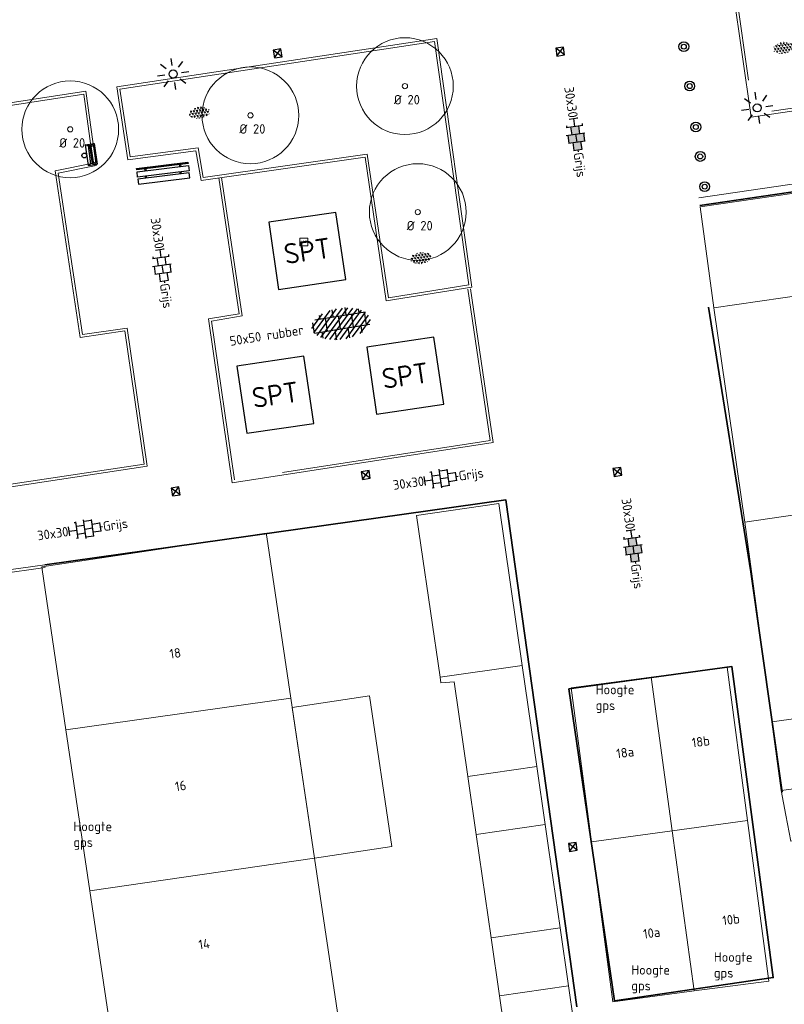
# Model space of a CAD drawing. Header units: metres. Extents: x 102746 to 103541, y 468531 to 469408.
# Tile 31 of 87: x 103161 to 103190, y 468823 to 468860. Entities that reach past the tile are written whole.
import ezdxf
from ezdxf.enums import TextEntityAlignment as Align

# ---------------------------------------------------------------- set-up
doc = ezdxf.new("R2010")
doc.units = ezdxf.units.M
doc.linetypes.add('VH-GAZONBAND_100X200', pattern=[9.5, 7.5, -2])
doc.linetypes.add('VH-OPSLUITBAND_100X200', pattern=[16, 8, -2, 4, -2])
doc.layers.get('0').update_dxf_attribs({"lineweight": 25})
for name, color, linetype, lineweight in [('B-RO-GR-BOOM-G', 90, 'Continuous', 13), ('B-RO-GR-SIERPLANTSOEN-S', 90, 'Continuous', 25), ('B-RO-IE-MEUBILAIR_WEGMEUBILAIR-S', 7, 'Continuous', 25), ('B-RO-IE-MEUBILAIR_WEGMEUBILAIR_LICHTMAST-S', 7, 'Continuous', 25), ('B-RO-OG-BEBOUWING-G', 7, 'Continuous', 35), ('B-RO-OG-BGT-G', 253, 'Continuous', 13), ('B-RO-RI-HWA_KOLK-S', 150, 'Continuous', 25), ('B-RO-VH-KANTOPSLUITING_ACHTERKANTBAND-G', 253, 'Continuous', 18), ('B-RO-VH-KANTOPSLUITING_GAZONBAND_100X200-G', 90, 'VH-GAZONBAND_100X200', 18), ('B-RO-VH-KANTOPSLUITING_OPSLUITBAND_100X200-G', 150, 'VH-OPSLUITBAND_100X200', 18), ('B-RO-VH-VERHARDING-G', 252, 'Continuous', 18), ('B-RO-VH-VERHARDING_TEGEL_BETON-S', 252, 'Continuous', 25), ('B-RO-VH-VERHARDING_TEGEL_RUBBER-S', 252, 'Continuous', 25), ('X-XX-AL-T18', 7, 'Continuous', 18)]:
    doc.layers.add(name, color=color, linetype=linetype, lineweight=lineweight)
doc.layers.add('R-RO-VH-VERHARDING_TEGEL_BETON_NOKKEN-G', color=7, linetype='Continuous', lineweight=35, true_color=0x30c200)
doc.styles.add('NLCS-ISO', font='txt')
doc.styles.add('NLCS-ISO-M200-T18', font='txt', dxfattribs={"height": 0.36})

# ---------------------------------------------------------------- blocks, each defined once
blk = doc.blocks.new('SIE-WEG_SPEELTOESTEL-SO')
at = {"flags": 128}
blk.add_lwpolyline([(-0.75, -0.75), (0.75, -0.75), (0.75, 0.75), (-0.75, 0.75)], close=True, dxfattribs=at)
at = {"style": 'NLCS-ISO'}
blk.add_text('SPT', height=0.45, dxfattribs=at).set_placement((0, 0), align=Align.MIDDLE_CENTER)
blk = doc.blocks.new('SVH-TEGEL_300X300_DIK_HALFST_KL-SO')
h = blk.add_hatch(color=250)
h.dxf.hatch_style = 1
h.paths.add_polyline_path([(1.110223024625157e-15, 0.7500000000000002), (-1.499999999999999, 0.7500000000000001), (-1.499999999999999, -0.75), (1.221245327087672e-15, -0.7500000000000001)])
h.paths.add_polyline_path([(1.500000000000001, 1.5), (1.221245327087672e-15, 1.5), (1.221245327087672e-15, 0), (1.500000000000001, 0)])
h.paths.add_polyline_path([(1.500000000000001, 0), (1.221245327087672e-15, 0), (1.221245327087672e-15, -0.7500000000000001), (1.221245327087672e-15, -1.5), (1.500000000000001, -1.5)])
h.paths.add_polyline_path([(3, 0.7500000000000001), (1.500000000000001, 0.75), (1.500000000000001, 0), (1.500000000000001, -0.7500000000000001), (3, -0.7500000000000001)])
for p, q in [((-3.08021532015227, 0.7500000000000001), (-2.999999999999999, 0.7500000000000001)), ((-2.999999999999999, -0.8349495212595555), (-2.999999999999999, 0.834949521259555)), ((-2.999999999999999, 0), (-1.499999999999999, 0)), ((-1.83708385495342, 1.5), (-1.499999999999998, 1.5)), ((-1.499999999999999, -1.600165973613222), (-1.499999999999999, 1.600165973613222)), ((-1.499999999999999, 0.7500000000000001), (1.110223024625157e-15, 0.7500000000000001)), ((1.110223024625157e-15, -1.78372119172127), (1.110223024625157e-15, 1.78372119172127)), ((2.220446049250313e-15, 1.5), (1.500000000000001, 1.5)), ((0, 0), (1.500000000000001, 0)), ((1.500000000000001, -1.600165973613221), (1.500000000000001, 1.600165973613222)), ((1.500000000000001, 0.7500000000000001), (3, 0.7500000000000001)), ((3, -0.8349495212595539), (3, 0.8349495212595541)), ((3, 0), (3.39489953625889, 0)), ((-3.08021532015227, -0.7500000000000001), (-3, -0.7500000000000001)), ((-1.837083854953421, -1.5), (-1.499999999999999, -1.5)), ((-1.5, -0.7500000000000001), (0, -0.7500000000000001)), ((1.110223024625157e-15, -1.5), (1.500000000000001, -1.5)), ((1.499999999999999, -0.7500000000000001), (3, -0.7500000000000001))]:
    blk.add_line(p, q)
at = {"style": 'NLCS-ISO'}
blk.add_attdef('FORMAAT', text='', height=1.8, dxfattribs=at).set_placement((-3.18021532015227, -2.887924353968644e-16), align=Align.MIDDLE_RIGHT)
blk.add_attdef('KLEUR', text='', height=1.8, dxfattribs=at).set_placement((3.49489953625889, -6.891423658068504e-16), align=Align.MIDDLE_LEFT)
at = {"style": 'NLCS-ISO', "flags": 1}
blk.add_attdef('FUNCTIE', text='', height=1.8, dxfattribs=at).set_placement((0.1159930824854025, -3.584775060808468), align=Align.MIDDLE_CENTER)
blk = doc.blocks.new('B-SRI-KOLK_STRAAT_300X300-SO')
for p, q in [((-0.7500000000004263, 2.842170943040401e-13), (0.7499999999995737, 1.500000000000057)), ((0.7499999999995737, 2.842170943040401e-13), (-0.7500000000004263, 1.500000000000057))]:
    blk.add_line(p, q)
at = {"flags": 128}
blk.add_lwpolyline([(-0.7500000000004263, 2.842170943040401e-13), (0.7499999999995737, 2.842170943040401e-13), (0.7499999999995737, 1.500000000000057), (-0.7500000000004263, 1.500000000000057)], close=True, dxfattribs=at)
blk = doc.blocks.new('SIE-WEG_PAAL_BETON')
for centre, radius in [((4.999940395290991e-05, 1.164153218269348e-13), 0.1875), ((4.999999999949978e-05, 1.164153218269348e-13), 0.09375)]:
    blk.add_circle(centre, radius)
blk = doc.blocks.new('B-SIE-WEG_LICHTMAST_SPOT-SO')
for p, q in [((-2.121320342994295, 2.121320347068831), (-1.148881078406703, 1.148881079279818)), ((-8.731149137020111e-10, 1.624763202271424), (-2.91038304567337e-10, 3.000000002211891)), ((1.148881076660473, 1.148881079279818), (2.121320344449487, 2.121320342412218)), ((-3.000000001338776, 4.656612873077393e-09), (-1.624763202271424, 2.328306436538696e-09)), ((-2.121320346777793, -2.121320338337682), (-1.148881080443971, -1.148881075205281)), ((-3.783497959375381e-09, -2.999999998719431), (-2.91038304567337e-09, -1.624763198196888)), ((1.148881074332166, -1.148881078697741), (2.12132034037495, -2.121320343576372)), ((1.624763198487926, -1.746229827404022e-09), (2.99999999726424, -1.164153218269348e-09))]:
    blk.add_line(p, q)
blk.add_circle((0, 0), 0.7698654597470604)
at = {"style": 'NLCS-ISO'}
blk.add_attdef('TYPE', text='', height=1.8, dxfattribs=at).set_placement((-2.91038304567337e-10, 3.000000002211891), align=Align.BOTTOM_CENTER)
blk = doc.blocks.new('SIE-WEG_ZITBANK_MET_LEUNING')
blk.add_hatch(color=256).paths.add_polyline_path([(-0.9842519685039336, 0.3021398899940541), (-0.9842519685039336, 0.2529272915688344), (0.9842519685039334, 0.2529272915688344), (0.9842519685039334, 0.302139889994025)])
for p, q in [((-0.6889763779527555, 0.2529272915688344), (-0.6889763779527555, 0.1722440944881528)), ((-0.6397637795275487, 0.2529272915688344), (-0.6397637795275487, 0.1722440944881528)), ((0.6397637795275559, 0.2529272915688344), (0.6397637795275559, 0.1722440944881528)), ((0.6889763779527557, 0.2529272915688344), (0.6889763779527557, 0.1722440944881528)), ((-0.6889763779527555, -0.1052894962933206), (-0.6889763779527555, -0.02460629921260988)), ((-0.6397637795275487, -0.1052894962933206), (-0.6397637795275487, -0.02460629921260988)), ((0.6397637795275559, -0.1052894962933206), (0.6397637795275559, -0.02460629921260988)), ((0.6889763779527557, -0.1052894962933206), (0.6889763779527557, -0.02460629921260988))]:
    blk.add_line(p, q)
at = {"flags": 128}
for points in [[(-0.9842519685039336, 0.2529272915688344), (-0.9842519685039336, 0.302139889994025), (0.9842519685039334, 0.302139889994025), (0.9842519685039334, 0.2529272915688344)], [(0.9842519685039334, 0.1722440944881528), (0.9842519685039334, -0.02460629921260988), (-0.9842519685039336, -0.02460629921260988), (-0.9842519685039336, 0.1722440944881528)], [(-0.9842519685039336, -0.1052894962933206), (-0.9842519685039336, -0.3021398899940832), (0.9842519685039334, -0.3021398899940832), (0.9842519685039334, -0.1052894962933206)]]:
    blk.add_lwpolyline(points, close=True, dxfattribs=at)
blk = doc.blocks.new('SIE-WEG_AFVALBAK_TYPE_02')
at = {"linetype": 'Continuous'}
for p, q in [((0.4, -0.09074999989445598), (-0.4, -0.09075000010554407)), ((-0.34, -0.1953104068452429), (-0.4, -0.09074999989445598)), ((-0.34, -0.252406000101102), (-0.4, -0.440749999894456)), ((0.3400000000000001, -0.1953104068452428), (-0.3399999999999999, -0.1953104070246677)), ((-0.34, -0.2524060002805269), (-0.34, -0.1953104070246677)), ((0.3400000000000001, -0.252406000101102), (-0.34, -0.2524060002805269)), ((-0.3017092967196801, -0.2969340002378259), (-0.3334724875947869, -0.3966407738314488)), ((0.3017092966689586, -0.2969340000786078), (-0.3017092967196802, -0.2969340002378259)), ((0.3017092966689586, -0.2969340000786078), (0.3334724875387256, -0.3966407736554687)), ((0.3400000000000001, -0.1953104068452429), (0.4, -0.09074999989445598)), ((0.3400000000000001, -0.252406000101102), (0.3400000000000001, -0.1953104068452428)), ((0.3400000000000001, -0.252406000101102), (0.4, -0.440749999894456)), ((0.4, -0.440749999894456), (-0.4, -0.440750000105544)), ((0.3334724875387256, -0.3966407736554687), (-0.3334724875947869, -0.3966407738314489))]:
    blk.add_line(p, q, dxfattribs=at)
for p, q in [((-0.4, -0.09075000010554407), (-0.4, -0.440750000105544)), ((0.4, -0.09074999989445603), (0.4, -0.440749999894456))]:
    blk.add_line(p, q)
blk.add_circle((0, 0), 0.09075000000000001, dxfattribs=at)
blk = doc.blocks.new('SVH-TEGEL_300X300_DUN_HALFST_KL-SO')
for p, q in [((-3.08021532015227, 0.7500000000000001), (-2.999999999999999, 0.7500000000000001)), ((-2.999999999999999, -0.8349495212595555), (-2.999999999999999, 0.834949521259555)), ((-2.999999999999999, 0), (-1.499999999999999, 0)), ((-1.83708385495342, 1.5), (-1.499999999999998, 1.5)), ((-1.499999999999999, -1.600165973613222), (-1.499999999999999, 1.600165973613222)), ((-1.499999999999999, 0.7500000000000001), (1.110223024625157e-15, 0.7500000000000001)), ((1.110223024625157e-15, -1.78372119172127), (1.110223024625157e-15, 1.78372119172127)), ((2.220446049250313e-15, 1.5), (1.500000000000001, 1.5)), ((0, 0), (1.500000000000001, 0)), ((1.500000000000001, -1.600165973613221), (1.500000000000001, 1.600165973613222)), ((1.500000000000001, 0.7500000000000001), (3, 0.7500000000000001)), ((3, -0.8349495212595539), (3, 0.8349495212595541)), ((3, 0), (3.39489953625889, 0)), ((-3.08021532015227, -0.7500000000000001), (-3, -0.7500000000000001)), ((-1.837083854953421, -1.5), (-1.499999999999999, -1.5)), ((-1.5, -0.7500000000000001), (0, -0.7500000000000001)), ((1.110223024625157e-15, -1.5), (1.500000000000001, -1.5)), ((1.499999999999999, -0.7500000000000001), (3, -0.7500000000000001))]:
    blk.add_line(p, q)
at = {"style": 'NLCS-ISO'}
blk.add_attdef('FORMAAT', text='', height=1.8, dxfattribs=at).set_placement((-3.18021532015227, -2.887924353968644e-16), align=Align.MIDDLE_RIGHT)
blk.add_attdef('KLEUR', text='', height=1.8, dxfattribs=at).set_placement((3.49489953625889, -6.891423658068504e-16), align=Align.MIDDLE_LEFT)
at = {"style": 'NLCS-ISO', "flags": 1}
blk.add_attdef('FUNCTIE', text='', height=1.8, dxfattribs=at).set_placement((0.1159930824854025, -3.584775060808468), align=Align.MIDDLE_CENTER)
blk = doc.blocks.new('SGR-SIERPLANTSOEN-SO')
at = {"ltscale": 0.1}
h = blk.add_hatch(dxfattribs=at)
h.set_pattern_fill('GR-SIERPLANTSOEN', color=256, scale=0.1, style=0, pattern_type=2)
h.set_pattern_definition([(30, (-2.066961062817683, -1.090504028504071), (0.2886752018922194, 0.4999998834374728), [0.2, -0.8]), (90, (-1.980358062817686, -1.140504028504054), (-0.288675, 0.5), [0.2, -0.8]), (150, (-1.893755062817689, -1.090504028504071), (-0.5773502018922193, 1.165625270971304e-07), [0.2, -0.8])])
edge = h.paths.add_edge_path()
edge.add_ellipse((0, 0), major_axis=(1.980358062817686, 0), ratio=0.5254120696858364, start_angle=0, end_angle=360, ccw=False)
at = {"ltscale": 0.1, "style": 'NLCS-ISO'}
blk.add_attdef('TYPE', text='', height=0.5, dxfattribs=at).set_placement((3.470943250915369, -0.01606055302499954), align=Align.MIDDLE_CENTER)
blk = doc.blocks.new('SVH-RUBBERTEGEL_500X500_HALFST-SO')
for p, q in [((-8.009558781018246, -3.48407538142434), (-4.317969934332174, 0.2075134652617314)), ((-7.494485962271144, -4.100373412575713), (-3.059429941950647, 0.3346826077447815)), ((-6.838445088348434, -4.575703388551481), (-1.941858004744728, 0.3208836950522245)), ((-6.079600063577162, -4.948229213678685), (-0.9270902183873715, 0.204280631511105)), ((-5.233077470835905, -5.233077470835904), (0, 0)), ((-3.930746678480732, -1.060327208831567), (-3.930746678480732, 0.2930828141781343)), ((-1.430746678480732, -1.060327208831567), (-1.430746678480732, 0.3132887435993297)), ((-8.260000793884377, -2.603146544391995), (-5.841140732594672, -0.1842864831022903)), ((-7.930746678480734, -3.560327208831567), (-7.930746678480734, -1.605370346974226)), ((-7.440820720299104, -1.060327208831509), (2.249083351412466, -1.060327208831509)), ((-6.430746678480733, -1.060327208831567), (-6.430746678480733, -0.4099680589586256)), ((-5.430746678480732, -3.560327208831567), (-5.430746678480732, -1.060327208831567)), ((-4.302998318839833, -5.434369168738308), (0.8435336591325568, -0.2878371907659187)), ((-3.284924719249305, -5.547666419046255), (1.599072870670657, -0.6636688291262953)), ((-2.930746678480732, -3.560327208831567), (-2.930746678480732, -1.060327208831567)), ((-2.163211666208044, -5.557324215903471), (2.250972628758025, -1.143139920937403)), ((-0.89835405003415, -5.423837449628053), (2.75972782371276, -1.765755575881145)), ((-0.4307466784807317, -3.560327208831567), (-0.4307466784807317, -1.060327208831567)), ((1.069253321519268, -1.060327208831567), (1.069253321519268, -0.3310000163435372)), ((2.069253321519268, -3.560327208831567), (2.069253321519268, -1.060327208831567)), ((-7.948001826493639, -3.56032720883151), (2.756264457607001, -3.56032720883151)), ((-6.430746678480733, -4.781769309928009), (-6.430746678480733, -3.560327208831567)), ((-3.930746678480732, -5.48482018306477), (-3.930746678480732, -3.560327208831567)), ((-1.430746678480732, -5.505026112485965), (-1.430746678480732, -3.560327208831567)), ((0.6403088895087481, -5.016545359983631), (2.99467769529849, -2.66217655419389)), ((1.069253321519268, -4.860737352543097), (1.069253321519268, -3.560327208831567))]:
    blk.add_line(p, q)
at = {"style": 'NLCS-ISO'}
blk.add_attdef('FORMAAT', text='', height=1.8, dxfattribs=at).set_placement((-9.891336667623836, -2.595868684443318), align=Align.MIDDLE_RIGHT)
blk.add_attdef('KLEUR', text='', height=1.8, dxfattribs=at).set_placement((4.699599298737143, -2.595868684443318), align=Align.MIDDLE_LEFT)
at = {"style": 'NLCS-ISO', "flags": 1}
blk.add_attdef('FUNCTIE', text='', height=1.8, dxfattribs=at).set_placement((0.1159930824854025, -3.584775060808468), align=Align.MIDDLE_CENTER)

msp = doc.modelspace()

# ---------------------------------------------------------------- linework, layer by layer
at = {"layer": 'B-RO-GR-BOOM-G'}
for centre, radius in [((103175.9954426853, 468857.8276093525), 1.839998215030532), ((103170.1195336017, 468856.7160680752), 1.839998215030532), ((103163.2654849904, 468856.1859030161), 1.839998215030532), ((103175.9954426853, 468857.8276093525), 0.1), ((103170.1195336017, 468856.7160680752), 0.1), ((103163.2654849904, 468856.1859030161), 0.1), ((103176.4843764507, 468853.036672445), 1.839998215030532), ((103176.4843764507, 468853.036672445), 0.1)]:
    msp.add_circle(centre, radius, dxfattribs=at)
at = {"layer": 'B-RO-OG-BEBOUWING-G', "linetype": 'Continuous'}
for points, elevation in [([(103187.541646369, 468849.424788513), (103189.156613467, 468839.3530042), (103190.337656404, 468830.976971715)], -3.95341133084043), ([(103182.5313335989, 468822.8126664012), (103179.838984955, 468842.093475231), (103162.298133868, 468839.623231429)], -3.94910127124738), ([(103183.969119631, 468823.04808749), (103190.003283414, 468823.9241772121)], -3.93567319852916)]:
    msp.add_lwpolyline(points, dxfattribs=dict(at, elevation=elevation))
at = {"layer": 'B-RO-OG-BEBOUWING-G', "elevation": -3.952, "flags": 128}
msp.add_lwpolyline([(103182.228, 468834.904), (103188.429, 468835.759), (103190.003283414, 468823.9241772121), (103183.969119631, 468823.04808749)], close=True, dxfattribs=at)
at = {"layer": 'B-RO-OG-BGT-G', "color": 252, "flags": 128}
for points in [[(103193.874, 468850.285), (103199.802, 468851.146), (103205.736, 468852.008), (103211.566, 468852.855), (103217.501, 468853.717), (103223.583, 468854.6), (103229.351, 468855.438), (103228.731, 468859.294), (103212.51, 468856.917), (103187.2239652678, 468853.2423159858), (103187.743, 468849.394)], [(103188.926, 468841.248), (103195.072, 468842.141), (103193.874, 468850.285), (103187.743, 468849.394)], [(103179.57, 468841.953), (103176.438, 468841.501), (103176.603, 468840.369), (103177.335, 468835.348), (103180.459, 468835.789)], [(103163.103, 468833.342), (103171.655, 468834.547), (103170.74, 468840.692), (103170.721, 468840.821), (103162.179, 468839.55), (103162.194, 468839.45)], [(103180.459, 468835.789), (103177.335, 468835.348), (103177.367, 468835.129), (103177.871, 468835.169), (103178.39, 468831.573), (103181.013, 468831.951)], [(103189.031, 468829.906), (103188.258, 468835.734), (103185.358, 468835.349), (103186.161, 468829.511)], [(103183.092, 468829.088), (103186.161, 468829.511), (103185.358, 468835.349), (103182.315, 468834.946)], [(103171.655, 468834.547), (103163.103, 468833.342), (103164.014, 468827.226), (103172.56, 468828.471)], [(103172.56, 468828.471), (103175.498, 468828.909), (103174.645, 468834.639), (103171.706, 468834.201)], [(103190.307, 468831.037), (103193.257, 468831.439), (103193.505, 468831.473), (103193.096, 468834.084), (103189.951, 468833.656)], [(103178.39, 468831.573), (103178.708, 468829.367), (103181.331, 468829.749), (103181.013, 468831.951)], [(103193.257, 468831.439), (103190.307, 468831.037), (103190.485, 468830.106), (103190.676, 468829.11), (103193.55, 468829.562)], [(103186.161, 468829.511), (103186.999, 468823.417), (103189.841, 468823.794), (103189.031, 468829.906)], [(103181.459, 468828.863), (103181.331, 468829.749), (103178.708, 468829.367), (103179.275, 468825.438), (103181.898, 468825.816)], [(103183.092, 468829.088), (103183.898, 468823.006), (103186.999, 468823.417), (103186.161, 468829.511)], [(103164.926, 468821.096), (103173.474, 468822.341), (103172.56, 468828.471), (103164.014, 468827.226)], [(103179.275, 468825.438), (103179.593, 468823.232), (103182.216, 468823.614), (103181.898, 468825.816)], [(103182.216, 468823.614), (103179.593, 468823.232), (103180.163, 468819.285), (103182.786, 468819.663)]]:
    msp.add_lwpolyline(points, close=True, dxfattribs=at)
msp.add_lwpolyline([(103195.072, 468842.141), (103188.926, 468841.248), (103189.951, 468833.656), (103193.096, 468834.084)], dxfattribs=at)
at = {"layer": 'B-RO-VH-KANTOPSLUITING_ACHTERKANTBAND-G', "elevation": -3.983, "flags": 128}
msp.add_lwpolyline([(103201.571, 468863.352), (103202.305, 468858.586), (103189.162, 468856.653), (103188.482, 468861.421)], close=True, dxfattribs=at)
at = {"layer": 'B-RO-VH-KANTOPSLUITING_ACHTERKANTBAND-G', "linetype": 'Continuous'}
for points, elevation in [([(103178.543478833, 468850.181666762), (103177.20725077, 468859.636521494), (103165.043943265, 468857.801546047), (103165.459802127, 468855.021033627), (103168.046257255, 468855.367495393), (103168.244554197, 468854.240492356), (103174.479968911, 468855.1316522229), (103175.285263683, 468849.659921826), (103178.543478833, 468850.181666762)], -3.97001834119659), ([(103158.1705419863, 468840.5059391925), (103160.259781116, 468840.7529628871), (103160.089667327, 468842.452670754), (103166.196733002, 468843.371794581), (103165.429195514, 468848.628902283), (103163.732602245, 468848.386598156), (103162.803, 468854.523), (103164.249, 468854.814), (103163.865, 468857.637), (103155.7844530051, 468856.3905469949)], -3.98199481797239), ([(103178.488333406, 468850.124976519), (103179.354927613, 468844.271248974), (103169.42565583, 468842.736528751), (103168.524124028, 468848.97680139), (103169.693400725, 468849.171802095), (103168.919559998, 468854.340627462)], -3.9762191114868)]:
    msp.add_lwpolyline(points, dxfattribs=dict(at, elevation=elevation))
at = {"layer": 'B-RO-VH-KANTOPSLUITING_ACHTERKANTBAND-G', "elevation": -3.94910127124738, "flags": 128}
msp.add_lwpolyline([(103162.2983081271, 468839.6219940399), (103158.3560504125, 468839.0739754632)], dxfattribs=at)
at = {"layer": 'B-RO-VH-KANTOPSLUITING_GAZONBAND_100X200-G', "elevation": -3.983, "flags": 128}
msp.add_lwpolyline([(103201.4872904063, 468863.238568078), (103202.1908403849, 468858.670285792), (103189.246817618, 468856.7665502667), (103188.5950494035, 468861.3365956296)], close=True, dxfattribs=at)
at = {"layer": 'B-RO-VH-KANTOPSLUITING_GAZONBAND_100X200-G', "linetype": 'Continuous', "elevation": -3.97001834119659}
msp.add_lwpolyline([(103178.4307240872, 468850.2648851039), (103177.1223596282, 468859.5225831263), (103165.1576161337, 468857.7175633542), (103165.5441350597, 468855.1332233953), (103168.1281119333, 468855.4793531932), (103168.3262617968, 468854.3531860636), (103174.5644032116, 468855.2447356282), (103175.369451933, 468849.7746770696)], close=True, dxfattribs=at)
at = {"layer": 'B-RO-VH-KANTOPSLUITING_GAZONBAND_100X200-G', "linetype": 'Continuous', "elevation": -3.98199481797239}
msp.add_lwpolyline([(103158.1588001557, 468840.605247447), (103160.1504966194, 468840.8407380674), (103159.9806881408, 468842.5373953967), (103166.083398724, 468843.455863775), (103165.3446464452, 468848.515812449), (103163.6485818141, 468848.2735838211), (103162.6898557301, 468854.6022351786), (103164.1372625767, 468854.8935182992), (103163.7796337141, 468857.5226492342), (103155.7996980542, 468856.291715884)], dxfattribs=at)
at = {"layer": 'B-RO-VH-KANTOPSLUITING_OPSLUITBAND_100X200-G', "elevation": -3.9762191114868}
msp.add_lwpolyline([(103178.3894115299, 468850.1103319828), (103179.2414543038, 468844.3548974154), (103169.5101878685, 468842.8507819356), (103168.6370870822, 468848.8942591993), (103169.8068604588, 468849.0893427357), (103169.0184577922, 468854.3554337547)], dxfattribs=at)
at = {"layer": 'B-RO-VH-KANTOPSLUITING_OPSLUITBAND_100X200-G', "elevation": -3.94910127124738, "flags": 128}
msp.add_lwpolyline([(103162.3120768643, 468839.5229464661), (103158.3698191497, 468838.9749278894)], dxfattribs=at)
at = {"layer": 'B-RO-VH-VERHARDING-G', "elevation": -3.797, "flags": 128}
msp.add_lwpolyline([(103230.8384889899, 468859.9858278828), (103187.1714889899, 468853.5848278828)], dxfattribs=at)
at = {"layer": 'R-RO-VH-VERHARDING_TEGEL_BETON_NOKKEN-G', "elevation": -3.797, "flags": 128}
msp.add_lwpolyline([(103230.882, 468859.689), (103187.215, 468853.288)], dxfattribs=at)

# ---------------------------------------------------------------- block references
at = {"layer": 'B-RO-GR-SIERPLANTSOEN-S', "xscale": 0.2, "yscale": 0.2, "zscale": 0.2, "rotation": 7.902546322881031}
for p in [(103190.4021281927, 468859.2818692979), (103168.1890844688, 468856.8134387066), (103176.605326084, 468851.2886669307)]:
    msp.add_blockref('SGR-SIERPLANTSOEN-SO', p, dxfattribs=at)
at = {"layer": 'B-RO-IE-MEUBILAIR_WEGMEUBILAIR-S'}
for p in [(103186.6035700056, 468859.3298786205, -3.908), (103186.8273512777, 468857.8299250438, -3.908), (103187.0599009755, 468856.2711987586, -3.908), (103187.2266796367, 468855.1533203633, -3.908), (103187.398, 468854.005, -3.908)]:
    msp.add_blockref('SIE-WEG_PAAL_BETON', p, dxfattribs=at)
for name, p, xscale, yscale, zscale, rotation in [('B-SIE-WEG_LICHTMAST_SPOT-SO', (103189.3956895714, 468856.9994479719), 0.2, 0.2, 0.2, 278.3667646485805), ('SIE-WEG_SPEELTOESTEL-SO', (103172.279, 468851.5610000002, -3.825000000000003), 1.719888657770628, 1.719888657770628, 1.719888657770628, 8.372328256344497), ('SIE-WEG_SPEELTOESTEL-SO', (103176.0054812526, 468846.8181133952), 1.719888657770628, 1.719888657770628, 1.719888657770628, 8.372328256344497), ('SIE-WEG_SPEELTOESTEL-SO', (103171.0646072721, 468846.0891069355), 1.719888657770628, 1.719888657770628, 1.719888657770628, 8.372328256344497)]:
    msp.add_blockref(name, p, dxfattribs=dict(at, xscale=xscale, yscale=yscale, zscale=zscale, rotation=rotation))
for name, p, rotation in [('SIE-WEG_AFVALBAK_TYPE_02', (103163.7999817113, 468855.1884612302), 97.98303718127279), ('SIE-WEG_ZITBANK_MET_LEUNING', (103166.8038817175, 468854.5153621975, -3.946887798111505), 7.06273749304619)]:
    msp.add_blockref(name, p, dxfattribs=dict(at, rotation=rotation))
at = {"layer": 'B-RO-IE-MEUBILAIR_WEGMEUBILAIR_LICHTMAST-S', "xscale": 0.1999999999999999, "yscale": 0.1999999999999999, "zscale": 0.1999999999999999, "rotation": 188.3205774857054}
msp.add_blockref('B-SIE-WEG_LICHTMAST_SPOT-SO', (103167.1804022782, 468858.2870382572, -4.021), dxfattribs=at)
at = {"layer": 'B-RO-OG-BGT-G', "color": 252, "xscale": 0.2, "yscale": 0.2, "zscale": 0.2}
msp.add_blockref('SIE-WEG_SPEELTOESTEL-SO', (103172.148, 468851.9), dxfattribs=at)
at = {"layer": 'B-RO-RI-HWA_KOLK-S', "xscale": 0.2, "yscale": 0.2, "zscale": 0.2}
for p, rotation in [((103171.1777481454, 468858.9217349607, -4.016), 8.722807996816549), ((103181.9201350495, 468858.9904010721, -4.135), 8.130846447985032), ((103184.1001350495, 468843.0064010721, -4.025), 8.130846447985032), ((103174.5308537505, 468842.8912413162, -3.993), 8.722807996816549), ((103167.2985870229, 468842.2645080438, -4.003), 8.722807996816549), ((103182.4041350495, 468828.7474010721, -3.938), 8.130846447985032)]:
    msp.add_blockref('B-SRI-KOLK_STRAAT_300X300-SO', p, dxfattribs=dict(at, rotation=rotation))
at = {"layer": 'B-RO-VH-VERHARDING_TEGEL_BETON-S'}
for name, p, xscale, yscale, zscale, rotation in [('SVH-TEGEL_300X300_DIK_HALFST_KL-SO', (103182.4876360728, 468855.9983492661), 0.2000000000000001, 0.2000000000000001, 0.2000000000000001, 278.0600757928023), ('SVH-TEGEL_300X300_DUN_HALFST_KL-SO', (103166.753509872, 468851.0164901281, -3.955), 0.2, 0.2, 0.2, 277.9947832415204), ('SVH-TEGEL_300X300_DUN_HALFST_KL-SO', (103177.3492778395, 468842.902684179), 0.2, 0.2, 0.2, 7.99478324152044), ('SVH-TEGEL_300X300_DIK_HALFST_KL-SO', (103184.6642167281, 468840.3482156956), 0.2000000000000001, 0.2000000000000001, 0.2000000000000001, 278.0600757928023), ('SVH-TEGEL_300X300_DUN_HALFST_KL-SO', (103163.8213405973, 468840.9834726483), 0.2, 0.2, 0.2, 7.99478324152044)]:
    msp.add_blockref(name, p, dxfattribs=dict(at, xscale=xscale, yscale=yscale, zscale=zscale, rotation=rotation)).add_auto_attribs({'FORMAAT': '30x30', 'KLEUR': 'Grijs'})
at = {"layer": 'B-RO-VH-VERHARDING_TEGEL_RUBBER-S', "xscale": 0.1999999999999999, "yscale": 0.1999999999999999, "zscale": 0.1999999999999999, "rotation": 8.939760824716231}
msp.add_blockref('SVH-RUBBERTEGEL_500X500_HALFST-SO', (103174.0098609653, 468849.3867903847), dxfattribs=at).add_auto_attribs({'FORMAAT': '50x50 rubber'})

# ---------------------------------------------------------------- texts
at = {"layer": 'B-RO-OG-BGT-G', "color": 252, "style": 'NLCS-ISO-M200-T18'}
for s, rotation, p in [('18', 8.5, (103167.259, 468836.262)), ('18b', 7.6, (103187.247, 468832.899)), ('18a', 7.6, (103184.37, 468832.483)), ('16', 8.5, (103167.464, 468831.218)), ('10b', 7.499999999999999, (103188.398, 468826.132)), ('10a', 7.499999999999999, (103185.379, 468825.622)), ('14', 8.5, (103168.359, 468825.202))]:
    msp.add_text(s, height=0.36, rotation=rotation, dxfattribs=at).set_placement(p, align=Align.MIDDLE)
at = {"layer": 'X-XX-AL-T18', "char_height": 0.36, "attachment_point": 1, "style": 'NLCS-ISO-M200-T18'}
for s, width, insert in [('%%C 20', 1.833884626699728, (103175.5780483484, 468857.4910608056)), ('%%C 20', 1.833884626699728, (103169.7021392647, 468856.3795195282)), ('%%C 20', 1.833884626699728, (103162.8480906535, 468855.8493544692)), ('%%C 20', 1.833884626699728, (103176.0669821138, 468852.7001238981)), ('Hoogte gps', 2.00336246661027, (103183.2529290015, 468835.0590493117)), ('Hoogte gps', 2.00336246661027, (103163.3876925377, 468829.8539209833)), ('Hoogte gps', 2.00336246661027, (103187.746721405, 468824.8855595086)), ('Hoogte gps', 2.00336246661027, (103184.6065854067, 468824.3987928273))]:
    msp.add_mtext_dynamic_manual_height_columns(s, width=width, gutter_width=1.8, heights=[0], dxfattribs=dict(at, insert=insert))

doc.saveas('drawing.dxf')
